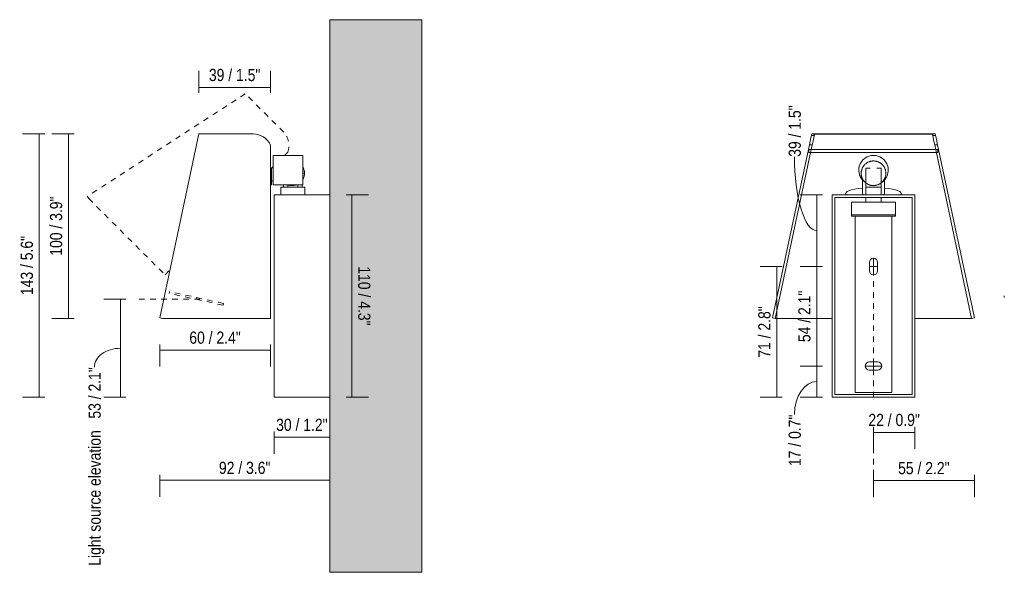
# Model space of a CAD drawing. Header units: millimetres. Extents: x -6679 to -5164, y 150 to 6729.
# Tile 2 of 4: x -5698 to -5164, y 150 to 450. Entities that reach past the tile are written whole.
import ezdxf

# ---------------------------------------------------------------- set-up
doc = ezdxf.new("R2010")
doc.units = ezdxf.units.MM
doc.linetypes.add('Dash', pattern=[6, 3, -3])
doc.linetypes.add('Hidden', pattern=[7.14375, 4.7625, -2.38125])
for name, color, linetype, lineweight in [('Cotas', 7, 'Continuous', 9), ('Cotas-3', 7, 'Continuous', 9), ('Lighthing Fixture Detail Wide Black', 7, 'Continuous', 20), ('Luminarias', 7, 'Continuous', 20), ('Muros', 7, 'Continuous', 9)]:
    doc.layers.add(name, color=color, linetype=linetype, lineweight=lineweight)
doc.layers.add('Lighthing Fixture Dim Grey Dash', color=7, linetype='Dash', lineweight=9, true_color=0xd2d2d2)
doc.styles.add('Arial Narrow', font='ARIALN.TTF', dxfattribs={"height": 6.6})
doc.dimstyles.new('FARO_-_2_2mm_Arial_Narrow_mm_Inch_Left', dxfattribs={"dimscale": 304.8, "dimtxt": 6.754644, "dimasz": 0, "dimexe": 0.029528, "dimexo": 0.0625, "dimgap": 0.004921, "dimtad": 1, "dimdec": 0, "dimzin": 0, "dimdsep": 46, "dimtxsty": 'Arial Narrow', "dimblk1": 'NONE', "dimblk2": 'NONE', "dimsah": 1, "dimcen": 0.09, "dimadec": 0, "dimazin": 0, "dimtfac": 1, "dimtdec": 4, "dimtix": 1, "dimtmove": 0, "dimatfit": 3, "dimfxl": 0.009843, "dimfxlon": 1, "dimtvp": 1, "dimtolj": 1, "dimtzin": 0, "dimarcsym": 2})
doc.dimstyles.new('FARO_-_2_2mm_Arial_Narrow_mm_Inch_Left_1', dxfattribs={"dimscale": 304.8, "dimtxt": 6.754644, "dimasz": 0, "dimexe": 0.029528, "dimexo": 0.0625, "dimgap": 0.004921, "dimtad": 1, "dimdec": 0, "dimzin": 0, "dimdsep": 46, "dimtxsty": 'Arial Narrow', "dimblk1": 'NONE', "dimblk2": 'NONE', "dimsah": 1, "dimcen": 0.09, "dimadec": 0, "dimazin": 0, "dimtfac": 1, "dimtdec": 4, "dimtix": 1, "dimtmove": 1, "dimatfit": 3, "dimfxl": 0.009843, "dimfxlon": 1, "dimtvp": 1, "dimtolj": 1, "dimtzin": 0, "dimarcsym": 2})
doc.dimstyles.new('FARO_-_2_2mm_Arial_Narrow_mm_Inch_Left_2', dxfattribs={"dimscale": 304.8, "dimtxt": 6.754644, "dimasz": 0, "dimexe": 0.029528, "dimexo": 0.0625, "dimgap": 0.004921, "dimtad": 1, "dimdec": 0, "dimzin": 0, "dimdsep": 46, "dimtxsty": 'Arial Narrow', "dimblk1": 'NONE', "dimblk2": 'NONE', "dimsah": 1, "dimcen": 0.09, "dimadec": 0, "dimazin": 0, "dimtfac": 1, "dimtdec": 4, "dimtix": 1, "dimtmove": 0, "dimatfit": 3, "dimfxl": 0.009843, "dimfxlon": 1, "dimtvp": 1, "dimtolj": 1, "dimtzin": 0, "dimarcsym": 2})
doc.dimstyles.new('FARO_-_2_2mm_Arial_Narrow_mm_Inch_Right', dxfattribs={"dimscale": 304.8, "dimtxt": 6.754644, "dimasz": 0, "dimexe": 0.029528, "dimexo": 0.0625, "dimgap": 0.004921, "dimtad": 1, "dimdec": 0, "dimzin": 0, "dimdsep": 46, "dimtxsty": 'Arial Narrow', "dimblk1": 'NONE', "dimblk2": 'NONE', "dimsah": 1, "dimcen": 0.09, "dimadec": 0, "dimazin": 0, "dimtfac": 1, "dimtdec": 4, "dimtix": 1, "dimtmove": 0, "dimatfit": 3, "dimfxl": 0.009843, "dimfxlon": 1, "dimtvp": 1, "dimtolj": 1, "dimtzin": 0, "dimarcsym": 2})

# ---------------------------------------------------------------- blocks, each defined once
blk = doc.blocks.new('62161 - 62161 LE PETIT LED White wall lamp-489646-Lateral_PDF')
at = {"layer": 'Luminarias'}
for p, q in [((-3300.54, 360.31), (-3300.54, 369.2)), ((-3282.63, 366.63), (-3283.49, 366.63)), ((-3301.11, 360.31), (-3300.54, 360.31)), ((-3300.54, 362.53), (-3299.53, 362.53)), ((-3293.95, 360.28), (-3293.95, 359.11)), ((-3291.62, 359.11), (-3291.62, 360.28)), ((-3286.29, 360.28), (-3286.29, 359.11)), ((-3283.95, 359.11), (-3283.95, 360.28))]:
    blk.add_line(p, q, dxfattribs=at)
at = {"layer": 'Luminarias', "flags": 128}
for points in [[(-3283.49, 369.9), (-3283.46, 369.84), (-3283.33, 369.61), (-3283.22, 369.37), (-3283.11, 369.12), (-3283.02, 368.87), (-3282.94, 368.62), (-3282.86, 368.36), (-3282.8, 368.1), (-3282.74, 367.84), (-3282.7, 367.57), (-3282.67, 367.31), (-3282.65, 367.04), (-3282.64, 366.78), (-3282.63, 366.63)], [(-3282.63, 366.63), (-3282.64, 366.36), (-3282.66, 366.1), (-3282.68, 365.83), (-3282.72, 365.57), (-3282.77, 365.3), (-3282.83, 365.04), (-3282.89, 364.78), (-3282.97, 364.53), (-3283.06, 364.28), (-3283.16, 364.03), (-3283.27, 363.78), (-3283.39, 363.54), (-3283.49, 363.36)], [(-3287.22, 360.28), (-3287.4, 360.23), (-3287.66, 360.16), (-3287.92, 360.09), (-3288.18, 360.04), (-3288.45, 360), (-3288.71, 359.97), (-3288.98, 359.95), (-3289.25, 359.95), (-3289.51, 359.95), (-3289.78, 359.96), (-3290.05, 359.99), (-3290.31, 360.02), (-3290.58, 360.07), (-3290.84, 360.12), (-3291.1, 360.19), (-3291.35, 360.26), (-3291.42, 360.28)]]:
    blk.add_lwpolyline(points, dxfattribs=at)
blk = doc.blocks.new('62161 - 62161 LE PETIT LED White wall lamp-489646-Alzado_PDF Fixing')
at = {"layer": 'Luminarias', "color": 254, "lineweight": 9, "true_color": 0xeaeaea}
for p, q in [((6545.82, 387.12), (6547.35, 387.12)), ((6547.35, 387.12), (6545.82, 387.12)), ((6546.4, 388.09), (6546.27, 388.09)), ((6612.59, 388.09), (6546.4, 388.09)), ((6547.55, 387.78), (6611.45, 387.78)), ((6611.64, 387.12), (6613.18, 387.12)), ((6612.72, 388.09), (6612.59, 388.09)), ((6544.73, 382), (6524.79, 288.14)), ((6526.26, 287.83), (6546.26, 382)), ((6544.52, 379.49), (6614.47, 379.49)), ((6544.52, 379.49), (6544.52, 377.89)), ((6546.26, 382), (6544.73, 382)), ((6614.26, 382), (6612.73, 382)), ((6612.73, 382), (6632.73, 287.83)), ((6634.2, 288.14), (6614.26, 382)), ((6614.47, 379.49), (6614.47, 377.89)), ((6614.47, 377.89), (6544.52, 377.89)), ((6575.29, 361.51), (6575.29, 369.33)), ((6575.29, 369.33), (6577.61, 369.33)), ((6581.31, 369.33), (6583.75, 369.33)), ((6583.75, 369.33), (6583.75, 361.53)), ((6573.52, 362.98), (6573.52, 355.68)), ((6575.26, 361.51), (6575.26, 359.12)), ((6575.26, 359.11), (6583.73, 359.11)), ((6575.26, 359.11), (6575.26, 354.99)), ((6583.73, 359.12), (6583.73, 361.53)), ((6583.73, 354.99), (6583.73, 359.11)), ((6585.47, 355.68), (6585.47, 362.98)), ((6557.04, 354.99), (6601.95, 354.99)), ((6557.04, 354.99), (6557.04, 245.05)), ((6558.54, 246.5), (6558.54, 353.48)), ((6558.54, 353.48), (6600.45, 353.48)), ((6564.52, 355.68), (6564.52, 354.99)), ((6575.26, 353.48), (6575.26, 350.96)), ((6583.73, 350.96), (6583.73, 353.48)), ((6594.48, 354.99), (6594.48, 355.68)), ((6600.45, 353.48), (6600.45, 246.5)), ((6601.95, 354.99), (6601.95, 245.05)), ((6591.5, 350.96), (6567.5, 350.96)), ((6567.5, 349.49), (6567.5, 350.96)), ((6567.5, 344.1), (6567.5, 349.49)), ((6591.5, 350.96), (6591.5, 349.49)), ((6591.5, 349.49), (6591.5, 344.1)), ((6567.5, 343.35), (6567.5, 344.1)), ((6591.5, 344.1), (6567.5, 344.1)), ((6591.5, 343.35), (6567.5, 343.35)), ((6569.5, 340.34), (6569.5, 343.35)), ((6589.5, 343.35), (6589.5, 340.34)), ((6591.5, 344.1), (6591.5, 343.35)), ((6569.5, 338.16), (6569.5, 340.34)), ((6569.5, 253.53), (6569.5, 338.16)), ((6589.5, 340.34), (6589.5, 338.16)), ((6589.5, 338.16), (6589.5, 253.53)), ((6577.25, 313.69), (6577.25, 318.23)), ((6581.75, 318.23), (6581.75, 313.69)), ((6524.79, 288.14), (6526.26, 287.83)), ((6557.03, 287.83), (6526.26, 287.83)), ((6632.73, 287.83), (6601.96, 287.83)), ((6632.73, 287.83), (6634.2, 288.14)), ((6577.25, 264.23), (6581.75, 264.23)), ((6581.75, 259.73), (6577.25, 259.73)), ((6569.5, 250.73), (6569.5, 253.53)), ((6589.5, 253.53), (6589.5, 250.73)), ((6600.45, 246.46), (6558.54, 246.46)), ((6569.5, 247.62), (6569.5, 250.73)), ((6589.5, 247.62), (6569.5, 247.62)), ((6589.5, 250.73), (6589.5, 247.62)), ((6601.95, 245.05), (6557.04, 245.05))]:
    blk.add_line(p, q, dxfattribs=at)
at = {"layer": 'Luminarias', "color": 254, "lineweight": 9, "true_color": 0xeaeaea, "flags": 128}
for points in [[(6544.73, 382), (6545.17, 384.1), (6545.54, 385.83), (6545.82, 387.12)], [(6547.35, 387.12), (6547.08, 385.83), (6546.71, 384.1), (6546.26, 382)], [(6612.73, 382), (6612.28, 384.1), (6611.92, 385.83), (6611.64, 387.12)], [(6613.18, 387.12), (6612.41, 387.12), (6611.64, 387.12)], [(6613.18, 387.12), (6613.45, 385.83), (6613.82, 384.1), (6614.26, 382)], [(6579.5, 373.32), (6579.23, 373.31), (6578.96, 373.29), (6578.7, 373.27), (6578.43, 373.23), (6578.17, 373.18), (6577.91, 373.12), (6577.65, 373.05), (6577.39, 372.98), (6577.14, 372.89), (6576.89, 372.79), (6576.65, 372.68), (6576.41, 372.56), (6576.17, 372.43), (6575.94, 372.29), (6575.72, 372.15), (6575.5, 371.99), (6575.29, 371.83), (6575.09, 371.66), (6574.89, 371.48), (6574.7, 371.29), (6574.52, 371.09), (6574.34, 370.89), (6574.18, 370.68), (6574.02, 370.46), (6573.87, 370.24), (6573.73, 370.01), (6573.6, 369.78), (6573.48, 369.54), (6573.37, 369.3), (6573.27, 369.05), (6573.17, 368.8), (6573.09, 368.55), (6573.02, 368.29), (6572.96, 368.03), (6572.91, 367.77), (6572.87, 367.5), (6572.84, 367.24), (6572.82, 366.97), (6572.81, 366.7), (6572.81, 366.44), (6572.83, 366.17), (6572.85, 365.9), (6572.89, 365.64), (6572.93, 365.37), (6572.99, 365.11), (6573.05, 364.85), (6573.13, 364.6), (6573.21, 364.34), (6573.31, 364.09), (6573.42, 363.85), (6573.53, 363.61), (6573.66, 363.37), (6573.79, 363.14), (6573.94, 362.92), (6574.09, 362.7), (6574.25, 362.48), (6574.42, 362.28), (6574.6, 362.08), (6574.79, 361.89), (6574.98, 361.7), (6575.18, 361.53), (6575.39, 361.36), (6575.6, 361.2), (6575.82, 361.05), (6576.05, 360.9), (6576.28, 360.77), (6576.52, 360.65), (6576.76, 360.53), (6577.01, 360.43), (6577.26, 360.33), (6577.51, 360.25), (6577.77, 360.17), (6578.03, 360.11), (6578.29, 360.06), (6578.55, 360.01), (6578.82, 359.98), (6579.08, 359.96), (6579.35, 359.95), (6579.5, 359.95)], [(6579.5, 359.95), (6579.76, 359.95), (6580.03, 359.97), (6580.3, 359.99), (6580.56, 360.03), (6580.82, 360.08), (6581.08, 360.14), (6581.34, 360.21), (6581.6, 360.29), (6581.85, 360.37), (6582.1, 360.47), (6582.34, 360.58), (6582.58, 360.7), (6582.82, 360.83), (6583.05, 360.97), (6583.27, 361.11), (6583.49, 361.27), (6583.7, 361.43), (6583.9, 361.61), (6584.1, 361.79), (6584.29, 361.97), (6584.47, 362.17), (6584.65, 362.37), (6584.81, 362.58), (6584.97, 362.8), (6585.12, 363.02), (6585.26, 363.25), (6585.39, 363.48), (6585.51, 363.72), (6585.62, 363.96), (6585.73, 364.21), (6585.82, 364.46), (6585.9, 364.71), (6585.97, 364.97), (6586.03, 365.23), (6586.08, 365.49), (6586.12, 365.76), (6586.15, 366.02), (6586.17, 366.29), (6586.18, 366.56), (6586.18, 366.83), (6586.16, 367.09), (6586.14, 367.36), (6586.11, 367.62), (6586.06, 367.89), (6586.01, 368.15), (6585.94, 368.41), (6585.86, 368.66), (6585.78, 368.92), (6585.68, 369.17), (6585.57, 369.41), (6585.46, 369.65), (6585.33, 369.89), (6585.2, 370.12), (6585.05, 370.35), (6584.9, 370.56), (6584.74, 370.78), (6584.57, 370.98), (6584.39, 371.18), (6584.2, 371.38), (6584.01, 371.56), (6583.81, 371.74), (6583.6, 371.9), (6583.39, 372.06), (6583.17, 372.22), (6582.94, 372.36), (6582.71, 372.49), (6582.47, 372.62), (6582.23, 372.73), (6581.99, 372.83), (6581.73, 372.93), (6581.48, 373.01), (6581.22, 373.09), (6580.96, 373.15), (6580.7, 373.21), (6580.44, 373.25), (6580.17, 373.28), (6579.91, 373.3), (6579.64, 373.31), (6579.5, 373.32)]]:
    blk.add_lwpolyline(points, dxfattribs=at)
at = {"layer": 'Luminarias', "color": 254, "lineweight": 9, "true_color": 0xeaeaea}
for centre, radius, start, end in [((6579.5, 368.31), 8, 90, 238.2857), ((6579.5, 368.31), 8, 100, 130), ((6579.5, 368.31), 8, 302.1115, 90), ((6579.5, 368.31), 8, 50, 80), ((6579.5, 368.31), 8, 140, 180), ((6579.5, 368.31), 8, 0, 40.3224), ((6579.5, 368.31), 8, 190, 190.4468), ((6579.5, 368.31), 8, 200, 237.9693), ((6579.5, 368.31), 8, 305.7233, 340), ((6579.5, 318.23), 2.25, 0, 180), ((6579.5, 313.69), 2.25, 180, 0), ((6577.25, 261.98), 2.25, 90, 270), ((6581.75, 261.98), 2.25, 270, 90)]:
    blk.add_arc(centre, radius, start, end, dxfattribs=at)
for major_axis, start_param, end_param in [((14.98, 0), 1.981135, 3.357064), ((14.98, 0), 6.067714, 7.443643), ((14.98, 0), 3.897366, 3.911961), ((5.97, 0), 3.141593, 3.709612), ((5.97, 0), 5.715166, 6.283185), ((14.98, 0), 5.511029, 5.527412)]:
    blk.add_ellipse((6579.5, 355.68), major_axis=major_axis, ratio=0.214342, start_param=start_param, end_param=end_param, dxfattribs=at)
for points in [[(6545.82, 387.12), (6545.88, 387.41), (6546.01, 387.87), (6546.18, 388.06), (6546.27, 388.09)], [(6546.27, 388.09), (6546.29, 388.09), (6546.32, 388.08), (6546.36, 388.07)], [(6546.71, 387.97), (6546.92, 387.92), (6547.2, 387.85), (6547.55, 387.78)], [(6611.45, 387.78), (6611.79, 387.85), (6612.07, 387.92), (6612.28, 387.97)], [(6612.64, 388.07), (6612.67, 388.08), (6612.7, 388.09), (6612.72, 388.09)], [(6612.72, 388.09), (6612.81, 388.06), (6612.98, 387.87), (6613.12, 387.41), (6613.18, 387.12)], [(6573.54, 362.97), (6573.53, 362.98), (6573.52, 362.99), (6573.55, 362.95), (6573.65, 362.85), (6573.75, 362.75), (6573.8, 362.69)], [(6584.16, 361.81), (6584.17, 361.82), (6584.18, 361.83), (6584.2, 361.84)]]:
    blk.add_open_spline(points, degree=3, dxfattribs=at)
for points, knots in [([(6547.55, 387.78), (6547.51, 387.7), (6547.44, 387.51), (6547.38, 387.26), (6547.35, 387.12)], [-1, -1, -1, -1, -0.5, -0.0021188, -0.0021188, -0.0021188, -0.0021188]), ([(6611.64, 387.12), (6611.61, 387.26), (6611.55, 387.51), (6611.48, 387.7), (6611.45, 387.78)], [-0.9993937, -0.9993937, -0.9993937, -0.9993937, -0.5, 0, 0, 0, 0]), ([(6574.22, 362.3), (6574.26, 362.27), (6574.34, 362.19), (6574.52, 362.04), (6574.79, 361.84), (6575.06, 361.65), (6575.22, 361.55), (6575.25, 361.53)], [0.66666667, 0.66666667, 0.66666667, 0.66666667, 0.68055556, 0.69444444, 0.72222222, 0.75, 0.75792751, 0.75792751, 0.75792751, 0.75792751]), ([(6585.19, 362.69), (6585.3, 362.81), (6585.43, 362.94), (6585.47, 362.99), (6585.46, 362.98), (6585.45, 362.97)], [0.3888889, 0.3888889, 0.3888889, 0.3888889, 0.4444444, 0.4722222, 0.5, 0.5, 0.5, 0.5])]:
    blk.add_open_spline(points, degree=3, knots=knots, dxfattribs=at)
blk = doc.blocks.new('DIMBLOCK8-Lateral_PDF')
at = {"layer": 'Cotas-3', "color": 251, "true_color": 0x5b5b5b, "transparency": 16777216}
for p, q in [((-5520.53, 354.99), (-5508.53, 354.99)), ((-5517.53, 354.99), (-5520.53, 354.99)), ((-5517.53, 354.99), (-5517.53, 245.05)), ((-5520.53, 245.05), (-5508.53, 245.05)), ((-5517.53, 245.05), (-5520.53, 245.05))]:
    blk.add_line(p, q, dxfattribs=at)
at = {"layer": 'Cotas-3', "color": 0, "transparency": 16777216, "insert": (-5507.5, 316.1), "char_height": 6.6, "width": 38.598, "attachment_point": 1, "rotation": 270, "line_spacing_factor": 0.974696, "style": 'Arial Narrow'}
blk.add_mtext('110 / 4.3"', dxfattribs=at)
blk = doc.blocks.new('_None')
blk = doc.blocks.new('DIMBLOCK9-Lateral_PDF')
at = {"layer": 'Cotas-3', "color": 251, "true_color": 0x5b5b5b, "transparency": 16777216}
for p, q in [((-5529.54, 223.03), (-5529.54, 232.36)), ((-5559.65, 226.36), (-5559.65, 214.36)), ((-5559.65, 223.36), (-5559.65, 226.36)), ((-5559.65, 223.36), (-5529.54, 223.36)), ((-5529.54, 223.36), (-5529.54, 220.36))]:
    blk.add_line(p, q, dxfattribs=at)
at = {"layer": 'Cotas-3', "color": 0, "transparency": 16777216, "insert": (-5558.59, 233.39), "char_height": 6.6, "width": 33.5802, "attachment_point": 1, "line_spacing_factor": 0.974696, "style": 'Arial Narrow'}
blk.add_mtext('30 / 1.2"', dxfattribs=at)
blk = doc.blocks.new('DIMBLOCK10-Lateral_PDF')
at = {"layer": 'Cotas-3', "color": 251, "true_color": 0x5b5b5b, "transparency": 16777216}
for p, q in [((-5684.05, 388.09), (-5696.05, 388.09)), ((-5687.05, 388.09), (-5687.05, 245.05)), ((-5687.05, 388.09), (-5684.05, 388.09)), ((-5684.05, 245.05), (-5696.05, 245.05)), ((-5687.05, 245.05), (-5684.05, 245.05))]:
    blk.add_line(p, q, dxfattribs=at)
at = {"layer": 'Cotas-3', "color": 0, "transparency": 16777216, "insert": (-5697.08, 300.49), "char_height": 6.6, "width": 38.598, "attachment_point": 1, "rotation": 90, "line_spacing_factor": 0.974696, "style": 'Arial Narrow'}
blk.add_mtext('143 / 5.6"', dxfattribs=at)
blk = doc.blocks.new('DIMBLOCK11-Lateral_PDF')
at = {"layer": 'Cotas-3', "color": 251, "true_color": 0x5b5b5b, "transparency": 16777216}
for p, q in [((-5668.18, 388.09), (-5680.18, 388.09)), ((-5671.18, 388.09), (-5671.18, 287.83)), ((-5671.18, 388.09), (-5668.18, 388.09)), ((-5668.18, 287.83), (-5680.18, 287.83)), ((-5671.18, 287.83), (-5668.18, 287.83))]:
    blk.add_line(p, q, dxfattribs=at)
at = {"layer": 'Cotas-3', "color": 0, "transparency": 16777216, "insert": (-5681.21, 321.88), "char_height": 6.6, "width": 38.598, "attachment_point": 1, "rotation": 90, "line_spacing_factor": 0.974696, "style": 'Arial Narrow'}
blk.add_mtext('100 / 3.9"', dxfattribs=at)
blk = doc.blocks.new('DIMBLOCK12-Lateral_PDF')
at = {"layer": 'Cotas-3', "color": 251, "true_color": 0x5b5b5b, "transparency": 16777216}
for p, q in [((-5621.65, 273.68), (-5621.65, 261.68)), ((-5621.65, 270.68), (-5621.65, 273.68)), ((-5561.69, 273.68), (-5561.69, 261.68)), ((-5561.69, 270.68), (-5561.69, 273.68)), ((-5621.65, 270.68), (-5561.69, 270.68))]:
    blk.add_line(p, q, dxfattribs=at)
at = {"layer": 'Cotas-3', "color": 0, "transparency": 16777216, "insert": (-5605.66, 280.7), "char_height": 6.6, "width": 33.5802, "attachment_point": 1, "line_spacing_factor": 0.974696, "style": 'Arial Narrow'}
blk.add_mtext('60 / 2.4"', dxfattribs=at)
blk = doc.blocks.new('DIMBLOCK13-Lateral_PDF')
at = {"layer": 'Cotas-3', "color": 251, "true_color": 0x5b5b5b, "transparency": 16777216}
for p, q in [((-5600.41, 410.26), (-5600.41, 422.26)), ((-5561.69, 410.26), (-5561.69, 422.26)), ((-5600.41, 413.26), (-5561.69, 413.26)), ((-5600.41, 413.26), (-5600.41, 410.26)), ((-5561.69, 413.26), (-5561.69, 410.26))]:
    blk.add_line(p, q, dxfattribs=at)
at = {"layer": 'Cotas-3', "color": 0, "transparency": 16777216, "insert": (-5595.04, 423.29), "char_height": 6.6, "width": 33.5802, "attachment_point": 1, "line_spacing_factor": 0.974696, "style": 'Arial Narrow'}
blk.add_mtext('39 / 1.5"', dxfattribs=at)
blk = doc.blocks.new('DIMBLOCK14-Lateral_PDF')
at = {"layer": 'Cotas-3', "color": 251, "true_color": 0x5b5b5b, "transparency": 16777216}
for p, q in [((-5640.03, 298.21), (-5652.03, 298.21)), ((-5643.03, 245.05), (-5643.03, 298.21)), ((-5643.03, 298.21), (-5640.03, 298.21)), ((-5640.03, 245.05), (-5652.03, 245.05)), ((-5643.03, 245.05), (-5640.03, 245.05))]:
    blk.add_line(p, q, dxfattribs=at)
blk.add_ellipse((-5643.03, 261.43), major_axis=(14.11, 0), ratio=0.722457, start_param=1.570796, end_param=3.141593, dxfattribs=at)
at = {"layer": 'Cotas-3', "color": 0, "transparency": 16777216, "insert": (-5660.31, 153.57), "char_height": 6.6, "width": 129.4319, "attachment_point": 1, "rotation": 90, "line_spacing_factor": 0.974696, "style": 'Arial Narrow'}
blk.add_mtext('Light source elevation   53 / 2.1"', dxfattribs=at)
blk = doc.blocks.new('DIMBLOCK15-Lateral_PDF')
at = {"layer": 'Cotas-3', "color": 251, "true_color": 0x5b5b5b, "transparency": 16777216}
for p, q in [((-5621.65, 202.99), (-5621.65, 190.99)), ((-5621.65, 199.99), (-5621.65, 202.99)), ((-5529.54, 202.99), (-5529.54, 190.99)), ((-5529.54, 199.99), (-5529.54, 202.99)), ((-5621.65, 199.99), (-5529.54, 199.99))]:
    blk.add_line(p, q, dxfattribs=at)
at = {"layer": 'Cotas-3', "color": 0, "transparency": 16777216, "insert": (-5589.59, 210.02), "char_height": 6.6, "width": 33.5802, "attachment_point": 1, "line_spacing_factor": 0.974696, "style": 'Arial Narrow'}
blk.add_mtext('92 / 3.6"', dxfattribs=at)
blk = doc.blocks.new('DIMBLOCK16-Alzado_PDF Fixing')
at = {"layer": 'Cotas-3', "color": 251, "true_color": 0x5b5b5b, "transparency": 16777216}
for p, q in [((-5262.43, 315.96), (-5274.43, 315.96)), ((-5265.43, 261.98), (-5265.43, 315.96)), ((-5265.43, 315.96), (-5262.43, 315.96)), ((-5262.43, 261.98), (-5274.43, 261.98)), ((-5265.43, 261.98), (-5262.43, 261.98))]:
    blk.add_line(p, q, dxfattribs=at)
at = {"layer": 'Cotas-3', "color": 0, "transparency": 16777216, "insert": (-5275.46, 274.98), "char_height": 6.6, "width": 33.5802, "attachment_point": 1, "rotation": 90, "line_spacing_factor": 0.974696, "style": 'Arial Narrow'}
blk.add_mtext('54 / 2.1"', dxfattribs=at)
blk = doc.blocks.new('DIMBLOCK17-Alzado_PDF Fixing')
at = {"layer": 'Cotas-3', "color": 251, "true_color": 0x5b5b5b, "transparency": 16777216}
for p, q in [((-5262.43, 261.98), (-5274.43, 261.98)), ((-5265.43, 245.05), (-5265.43, 261.98)), ((-5265.43, 261.98), (-5262.43, 261.98)), ((-5262.43, 245.05), (-5274.43, 245.05)), ((-5265.43, 245.05), (-5262.43, 245.05))]:
    blk.add_line(p, q, dxfattribs=at)
blk.add_ellipse((-5265.43, 235.7), major_axis=(0, 17.82), ratio=0.679026, start_param=0, end_param=1.570796, dxfattribs=at)
at = {"layer": 'Cotas-3', "color": 0, "transparency": 16777216, "insert": (-5280.7, 207.71), "char_height": 6.6, "width": 33.5802, "attachment_point": 1, "rotation": 90, "line_spacing_factor": 0.974696, "style": 'Arial Narrow'}
blk.add_mtext('17 / 0.7"', dxfattribs=at)
blk = doc.blocks.new('DIMBLOCK18-Alzado_PDF Fixing')
at = {"layer": 'Cotas-3', "color": 251, "true_color": 0x5b5b5b, "transparency": 16777216}
for p, q in [((-5262.43, 354.99), (-5274.43, 354.99)), ((-5265.43, 315.96), (-5265.43, 354.99)), ((-5265.43, 354.99), (-5262.43, 354.99)), ((-5262.43, 315.96), (-5274.43, 315.96)), ((-5265.43, 315.96), (-5262.43, 315.96))]:
    blk.add_line(p, q, dxfattribs=at)
blk.add_ellipse((-5265.43, 375.57), major_axis=(0, 40.09), ratio=0.30179, start_param=1.570796, end_param=3.141593, dxfattribs=at)
at = {"layer": 'Cotas-3', "color": 0, "transparency": 16777216, "insert": (-5280.7, 375.57), "char_height": 6.6, "width": 33.5802, "attachment_point": 1, "rotation": 90, "line_spacing_factor": 0.974696, "style": 'Arial Narrow'}
blk.add_mtext('39 / 1.5"', dxfattribs=at)
blk = doc.blocks.new('DIMBLOCK19-Alzado_PDF Fixing')
at = {"layer": 'Cotas-3', "color": 251, "true_color": 0x5b5b5b, "transparency": 16777216}
for p, q in [((-5234.7, 228.99), (-5234.7, 216.99)), ((-5234.7, 225.99), (-5212.25, 225.99)), ((-5212.25, 228.99), (-5212.25, 216.99)), ((-5212.25, 225.99), (-5212.25, 228.99))]:
    blk.add_line(p, q, dxfattribs=at)
at = {"layer": 'Cotas-3', "color": 251, "linetype": 'Hidden', "true_color": 0x5b5b5b, "transparency": 16777216}
blk.add_line((-5234.7, 225.99), (-5234.7, 228.99), dxfattribs=at)
at = {"layer": 'Cotas-3', "color": 0, "transparency": 16777216, "insert": (-5237.47, 236.02), "char_height": 6.6, "width": 33.5802, "attachment_point": 1, "line_spacing_factor": 0.974696, "style": 'Arial Narrow'}
blk.add_mtext('22 / 0.9"', dxfattribs=at)
blk = doc.blocks.new('DIMBLOCK20-Alzado_PDF Fixing')
at = {"layer": 'Cotas-3', "color": 251, "true_color": 0x5b5b5b, "transparency": 16777216}
for p, q in [((-5234.7, 202.86), (-5234.7, 190.86)), ((-5234.7, 199.86), (-5180, 199.86)), ((-5180, 202.86), (-5180, 190.86)), ((-5180, 199.86), (-5180, 202.86))]:
    blk.add_line(p, q, dxfattribs=at)
at = {"layer": 'Cotas-3', "color": 251, "linetype": 'Hidden', "true_color": 0x5b5b5b, "transparency": 16777216}
blk.add_line((-5234.7, 199.86), (-5234.7, 202.86), dxfattribs=at)
at = {"layer": 'Cotas-3', "color": 0, "transparency": 16777216, "insert": (-5221.34, 209.89), "char_height": 6.6, "width": 33.5802, "attachment_point": 1, "line_spacing_factor": 0.974696, "style": 'Arial Narrow'}
blk.add_mtext('55 / 2.2"', dxfattribs=at)
blk = doc.blocks.new('DIMBLOCK21-Alzado_PDF Fixing')
at = {"layer": 'Cotas-3', "color": 251, "true_color": 0x5b5b5b, "transparency": 16777216}
for p, q in [((-5284.14, 315.96), (-5296.14, 315.96)), ((-5287.14, 245.05), (-5287.14, 315.96)), ((-5287.14, 315.96), (-5284.14, 315.96)), ((-5284.14, 245.05), (-5296.14, 245.05)), ((-5287.14, 245.05), (-5284.14, 245.05))]:
    blk.add_line(p, q, dxfattribs=at)
at = {"layer": 'Cotas-3', "color": 0, "transparency": 16777216, "insert": (-5297.17, 266.51), "char_height": 6.6, "width": 33.5802, "attachment_point": 1, "rotation": 90, "line_spacing_factor": 0.974696, "style": 'Arial Narrow'}
blk.add_mtext('71 / 2.8"', dxfattribs=at)

msp = doc.modelspace()

# ---------------------------------------------------------------- hatches: boundary and pattern name
at = {"layer": 'Muros', "true_color": 0xf7f7f7}
msp.add_hatch(color=7, dxfattribs=at).paths.add_polyline_path([(-5529.54, 150), (-5479.54, 150), (-5479.54, 450), (-5529.54, 450), (-5529.54, 245.05)], flags=0)

# ---------------------------------------------------------------- linework, layer by layer
at = {"layer": 'Lighthing Fixture Detail Wide Black'}
for p, q in [((-5600.41, 388.09), (-5621.65, 288.14)), ((-5570.98, 388.09), (-5600.41, 388.09)), ((-5561.69, 287.83), (-5561.69, 382)), ((-5544.08, 376.31), (-5560.11, 376.31)), ((-5560.11, 376.31), (-5560.11, 360.28)), ((-5544.08, 360.28), (-5544.08, 376.31)), ((-5560.11, 360.28), (-5544.08, 360.28)), ((-5543.04, 359.11), (-5556.04, 359.11)), ((-5556.04, 359.11), (-5556.04, 354.99)), ((-5543.04, 354.99), (-5543.04, 359.11)), ((-5559.65, 354.99), (-5559.65, 245.05)), ((-5556.04, 354.99), (-5559.65, 354.99)), ((-5556.04, 354.99), (-5543.04, 354.99)), ((-5529.54, 354.99), (-5552.07, 354.99)), ((-5529.54, 354.99), (-5543.04, 354.99)), ((-5529.54, 245.05), (-5529.54, 354.99)), ((-5559.65, 342.26), (-5559.65, 252.55)), ((-5244.7, 343.35), (-5244.7, 247.62)), ((-5224.7, 343.35), (-5244.7, 343.35)), ((-5224.7, 247.62), (-5224.7, 343.35)), ((-5234.7, 320.48), (-5234.7, 311.44)), ((-5236.95, 318.23), (-5236.95, 313.69)), ((-5236.95, 315.96), (-5232.45, 315.96)), ((-5232.45, 313.69), (-5232.45, 318.23)), ((-5163.77, 300.03), (-5163.77, 299.24)), ((-5621.65, 288.14), (-5620.18, 287.83)), ((-5620.18, 287.83), (-5561.69, 287.83)), ((-5239.2, 261.98), (-5230.2, 261.98)), ((-5232.45, 264.23), (-5236.95, 264.23)), ((-5234.7, 264.23), (-5234.7, 259.73)), ((-5236.95, 259.73), (-5232.45, 259.73)), ((-5224.7, 247.62), (-5244.7, 247.62)), ((-5559.65, 245.05), (-5529.54, 245.05)), ((-5529.54, 245.05), (-5552.07, 245.05))]:
    msp.add_line(p, q, dxfattribs=at)
for centre, radius, start, end in [((-5571.46, 377.23), 10.87, 26.0335, 87.4679), ((-5234.7, 318.23), 2.25, 0, 180), ((-5234.7, 313.69), 2.25, 180, 0), ((-5236.95, 261.98), 2.25, 90, 270), ((-5232.45, 261.98), 2.25, 270, 90)]:
    msp.add_arc(centre, radius, start, end, dxfattribs=at)
at = {"layer": 'Lighthing Fixture Dim Grey Dash'}
for p, q in [((-5575.31, 409.77), (-5661, 354.11)), ((-5554.5, 388.96), (-5575.31, 409.77)), ((-5554.01, 376.31), (-5552.23, 378.09)), ((-5561.69, 368.63), (-5560.11, 370.21)), ((-5661, 354.11), (-5660.18, 352.85)), ((-5660.18, 352.85), (-5618.83, 311.49)), ((-5618.83, 311.49), (-5616.11, 314.21)), ((-5234.7, 245.05), (-5234.7, 311.44)), ((-5616.63, 301.42), (-5616.42, 302.4)), ((-5587.37, 295), (-5616.63, 301.42)), ((-5587.15, 295.98), (-5616.42, 302.4)), ((-5601.78, 299.19), (-5602, 298.21)), ((-5599.89, 298.21), (-5634.89, 298.21)), ((-5587.37, 295), (-5587.15, 295.98)), ((-5234.7, 202.62), (-5234.7, 217.62))]:
    msp.add_line(p, q, dxfattribs=at)
msp.add_arc((-5562.51, 381.62), 10.87, 341.0335, 42.4679, dxfattribs=at)
at = {"layer": 'Muros', "color": 253, "true_color": 0xaaaaaa}
for p, q in [((-5529.54, 354.99), (-5529.54, 450)), ((-5529.54, 450), (-5479.54, 450)), ((-5479.54, 450), (-5479.54, 150)), ((-5529.54, 150), (-5529.54, 245.05)), ((-5479.54, 150), (-5529.54, 150))]:
    msp.add_line(p, q, dxfattribs=at)

# ---------------------------------------------------------------- block references
at = {"layer": 'Luminarias', "color": 254, "lineweight": 9, "true_color": 0xeaeaea}
msp.add_blockref('62161 - 62161 LE PETIT LED White wall lamp-489646-Alzado_PDF Fixing', (-11814.2, 0), dxfattribs=at)
at = {"layer": 'Luminarias'}
msp.add_blockref('62161 - 62161 LE PETIT LED White wall lamp-489646-Lateral_PDF', (-2260.58, 0), dxfattribs=at)

# ---------------------------------------------------------------- dimensions: what is measured, and where the dimension line sits
at = {"layer": 'Cotas', "color": 251, "true_color": 0x5b5b5b}
for base, p1, p2, dimstyle, override, picture, middle in [((-5561.69, 413.26), (-5600.41, 410.26), (-5561.69, 410.26), 'FARO_-_2_2mm_Arial_Narrow_mm_Inch_Left', {"dimpost": '<>', "dimfxl": 38.722197}, 'DIMBLOCK13-Lateral_PDF', (-5581.05, 419.03)), ((-5561.69, 270.68), (-5621.65, 273.68), (-5561.69, 273.68), 'FARO_-_2_2mm_Arial_Narrow_mm_Inch_Left', {"dimpost": '<>', "dimfxl": 59.954314}, 'DIMBLOCK12-Lateral_PDF', (-5591.67, 276.45)), ((-5212.25, 225.99), (-5234.7, 228.99), (-5212.25, 228.99), 'FARO_-_2_2mm_Arial_Narrow_mm_Inch_Left_2', {"dimpost": '<>', "dimfxl": 22.455083}, 'DIMBLOCK19-Alzado_PDF Fixing', (-5223.47, 231.76)), ((-5529.54, 223.36), (-5559.65, 226.36), (-5529.54, 220.36), 'FARO_-_2_2mm_Arial_Narrow_mm_Inch_Left', {"dimpost": '<>', "dimfxl": 30.704766}, 'DIMBLOCK9-Lateral_PDF', (-5544.6, 229.14)), ((-5529.54, 199.99), (-5621.65, 202.99), (-5529.54, 202.99), 'FARO_-_2_2mm_Arial_Narrow_mm_Inch_Left', {"dimpost": '<>', "dimfxl": 92.104802}, 'DIMBLOCK15-Lateral_PDF', (-5575.59, 205.76)), ((-5180, 199.86), (-5234.7, 202.86), (-5180, 202.86), 'FARO_-_2_2mm_Arial_Narrow_mm_Inch_Left_2', {"dimpost": '<>', "dimfxl": 54.70618}, 'DIMBLOCK20-Alzado_PDF Fixing', (-5207.35, 205.63))]:
    dim = msp.add_linear_dim(base=base, p1=p1, p2=p2, dimstyle=dimstyle, override=override, dxfattribs=at)
    dim.commit()
    dim.dimension.update_dxf_attribs({"geometry": picture, "text_midpoint": middle})
for base, p1, p2, override, picture, middle in [((-5265.43, 354.99), (-5262.43, 315.96), (-5262.43, 354.99), {"dimpost": '<>', "dimfxl": 39.032173}, 'DIMBLOCK18-Alzado_PDF Fixing', (-5276.3, 392.36)), ((-5265.43, 261.98), (-5262.43, 245.05), (-5262.43, 261.98), {"dimpost": '<>', "dimfxl": 16.939006}, 'DIMBLOCK17-Alzado_PDF Fixing', (-5276.3, 224.5))]:
    dim = msp.add_linear_dim(base=base, p1=p1, p2=p2, angle=90, dimstyle='FARO_-_2_2mm_Arial_Narrow_mm_Inch_Left_1', override=override, dxfattribs=at)
    dim.commit()
    dim.dimension.update_dxf_attribs({"geometry": picture, "text_midpoint": middle, "dimtype": 160, "text_rotation": 90})
for base, p1, p2, dimstyle, override, picture, middle in [((-5687.05, 245.05), (-5684.05, 388.09), (-5684.05, 245.05), 'FARO_-_2_2mm_Arial_Narrow_mm_Inch_Left', {"dimpost": '<>', "dimfxl": 143.046132}, 'DIMBLOCK10-Lateral_PDF', (-5692.82, 316.57)), ((-5671.18, 287.83), (-5668.18, 388.09), (-5668.18, 287.83), 'FARO_-_2_2mm_Arial_Narrow_mm_Inch_Left', {"dimpost": '<>', "dimfxl": 100.264398}, 'DIMBLOCK11-Lateral_PDF', (-5676.95, 337.96)), ((-5517.53, 245.05), (-5520.53, 354.99), (-5520.53, 245.05), 'FARO_-_2_2mm_Arial_Narrow_mm_Inch_Right', {"dimtad": 4, "dimpost": '<>', "dimfxl": 109.948376}, 'DIMBLOCK8-Lateral_PDF', (-5511.76, 300.02)), ((-5287.14, 315.96), (-5284.14, 245.05), (-5284.14, 315.96), 'FARO_-_2_2mm_Arial_Narrow_mm_Inch_Left', {"dimpost": '<>', "dimfxl": 70.916202}, 'DIMBLOCK21-Alzado_PDF Fixing', (-5292.91, 280.5)), ((-5265.43, 315.96), (-5262.43, 261.98), (-5262.43, 315.96), 'FARO_-_2_2mm_Arial_Narrow_mm_Inch_Left', {"dimpost": '<>', "dimfxl": 53.977197}, 'DIMBLOCK16-Alzado_PDF Fixing', (-5271.2, 288.97))]:
    dim = msp.add_linear_dim(base=base, p1=p1, p2=p2, angle=90, dimstyle=dimstyle, override=override, dxfattribs=at)
    dim.commit()
    dim.dimension.update_dxf_attribs({"geometry": picture, "text_midpoint": middle})
dim = msp.add_linear_dim(base=(-5643.03, 298.21), p1=(-5640.03, 245.05), p2=(-5640.03, 298.21), angle=90, text='Light source elevation   <>', dimstyle='FARO_-_2_2mm_Arial_Narrow_mm_Inch_Left_1', override={"dimpost": '<>', "dimfxl": 53.165134}, dxfattribs=at)
dim.commit()
dim.dimension.update_dxf_attribs({"geometry": 'DIMBLOCK14-Lateral_PDF', "text_midpoint": (-5655.91, 218.29), "dimtype": 160, "text_rotation": 90})

doc.saveas('drawing.dxf')
